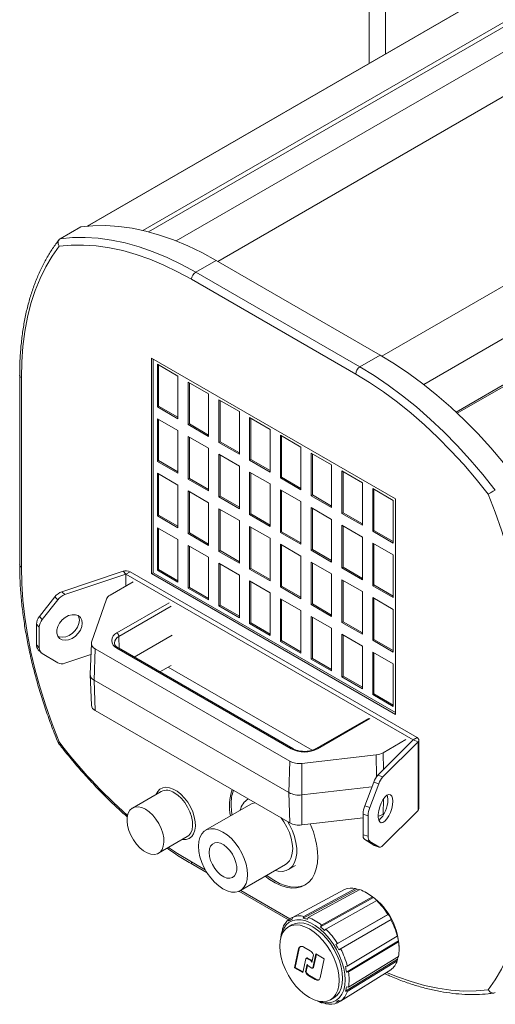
# Model space of a CAD drawing. Header units: millimetres. Extents: x -75 to 846, y -541 to 535.
# Tile 2 of 6: x 387 to 551, y -535 to -195. Entities that reach past the tile are written whole.
import ezdxf

# ---------------------------------------------------------------- set-up
doc = ezdxf.new("R2010")
doc.units = ezdxf.units.MM

msp = doc.modelspace()

# ---------------------------------------------------------------- linework, layer by layer
at = {"color": 7, "linetype": 'Continuous', "lineweight": 15}
for p, q in [((507.35, -210.14), (507.35, -48.28)), ((513.01, -206.88), (513.01, -51.54)), ((612.2, -149.61), (410.07, -266.3)), ((643.89, -154.14), (440.78, -271.39)), ((706.05, -217.04), (526.15, -320.9)), ((706.05, -233.02), (537.31, -330.43)), ((400.79, -270.65), (407.86, -266.57)), ((447.52, -282.19), (454.59, -278.11)), ((511.16, -310.77), (454.59, -278.11)), ((502.68, -317.3), (446.11, -284.64)), ((447.52, -282.19), (504.09, -314.85)), ((516.47, -360.37), (432.32, -311.79)), ((432.32, -311.79), (432.32, -386.1)), ((432.89, -385.77), (432.89, -312.12)), ((504.09, -314.85), (511.16, -310.77)), ((434.3, -313.92), (434.3, -328.61)), ((441.37, -318), (434.3, -313.92)), ((434.72, -314.16), (434.72, -328.37)), ((386.83, -317.72), (386.83, -383.04)), ((387.42, -318.53), (387.42, -383.86)), ((441.37, -332.7), (441.37, -318)), ((444.91, -320.04), (444.91, -334.74)), ((451.98, -324.12), (444.91, -320.04)), ((445.33, -320.28), (445.33, -334.49)), ((451.98, -338.82), (451.98, -324.12)), ((434.72, -328.37), (434.3, -328.61)), ((434.3, -328.61), (441.37, -332.7)), ((434.72, -328.37), (441.37, -332.21)), ((455.51, -326.16), (455.51, -340.86)), ((462.58, -330.24), (455.51, -326.16)), ((455.94, -326.41), (455.94, -340.62)), ((462.58, -344.94), (462.58, -330.24)), ((466.12, -332.29), (466.12, -346.98)), ((473.19, -336.37), (466.12, -332.29)), ((466.54, -332.53), (466.54, -346.74)), ((434.3, -332.7), (434.3, -347.39)), ((441.37, -336.78), (434.3, -332.7)), ((434.72, -332.94), (434.72, -347.15)), ((445.33, -334.49), (444.91, -334.74)), ((444.91, -334.74), (451.98, -338.82)), ((445.33, -334.49), (451.98, -338.33)), ((441.37, -351.48), (441.37, -336.78)), ((444.91, -338.82), (444.91, -353.52)), ((451.98, -342.9), (444.91, -338.82)), ((445.33, -339.06), (445.33, -353.27)), ((473.19, -351.07), (473.19, -336.37)), ((483.8, -342.49), (476.73, -338.41)), ((476.73, -338.41), (476.73, -353.11)), ((477.15, -338.65), (477.15, -352.86)), ((455.94, -340.62), (455.51, -340.86)), ((455.51, -340.86), (462.58, -344.94)), ((455.94, -340.62), (462.58, -344.45)), ((483.8, -357.19), (483.8, -342.49)), ((451.98, -357.6), (451.98, -342.9)), ((455.51, -344.94), (455.51, -359.64)), ((462.58, -349.02), (455.51, -344.94)), ((455.94, -345.19), (455.94, -359.4)), ((494.4, -348.61), (487.33, -344.53)), ((487.33, -344.53), (487.33, -359.23)), ((487.76, -344.78), (487.76, -358.98)), ((434.72, -347.15), (434.3, -347.39)), ((434.3, -347.39), (441.37, -351.48)), ((434.72, -347.15), (441.37, -350.99)), ((462.58, -363.72), (462.58, -349.02)), ((466.54, -346.74), (466.12, -346.98)), ((466.12, -346.98), (473.19, -351.07)), ((466.54, -346.74), (473.19, -350.58)), ((494.4, -363.31), (494.4, -348.61)), ((434.3, -351.48), (434.3, -366.17)), ((441.37, -355.56), (434.3, -351.48)), ((434.72, -351.72), (434.72, -365.93)), ((466.12, -351.07), (466.12, -365.76)), ((473.19, -355.15), (466.12, -351.07)), ((466.54, -351.31), (466.54, -365.52)), ((477.15, -352.86), (476.73, -353.11)), ((477.15, -352.86), (483.8, -356.7)), ((505.01, -354.74), (497.94, -350.65)), ((497.94, -350.65), (497.94, -365.35)), ((498.36, -350.9), (498.36, -365.11)), ((441.37, -370.26), (441.37, -355.56)), ((445.33, -353.27), (444.91, -353.52)), ((444.91, -353.52), (451.98, -357.6)), ((445.33, -353.27), (451.98, -357.11)), ((473.19, -369.85), (473.19, -355.15)), ((476.73, -353.11), (483.8, -357.19)), ((505.01, -369.43), (505.01, -354.74)), ((444.91, -357.6), (444.91, -372.3)), ((451.98, -361.68), (444.91, -357.6)), ((445.33, -357.85), (445.33, -372.05)), ((455.94, -359.4), (455.51, -359.64)), ((455.51, -359.64), (462.58, -363.72)), ((455.94, -359.4), (462.58, -363.23)), ((483.8, -361.27), (476.73, -357.19)), ((476.73, -357.19), (476.73, -371.89)), ((477.15, -357.43), (477.15, -371.64)), ((487.76, -358.98), (487.33, -359.23)), ((487.33, -359.23), (494.4, -363.31)), ((487.76, -358.98), (494.4, -362.82)), ((515.62, -360.86), (508.55, -356.78)), ((508.55, -356.78), (508.55, -371.48)), ((508.97, -357.02), (508.97, -371.23)), ((451.98, -376.38), (451.98, -361.68)), ((483.8, -375.97), (483.8, -361.27)), ((515.62, -375.56), (515.62, -360.86)), ((516.47, -434.67), (516.47, -360.37)), ((434.72, -365.93), (434.3, -366.17)), ((434.3, -366.17), (441.37, -370.26)), ((434.72, -365.93), (441.37, -369.77)), ((455.51, -363.72), (455.51, -378.42)), ((462.58, -367.81), (455.51, -363.72)), ((455.94, -363.97), (455.94, -378.18)), ((466.54, -365.52), (466.12, -365.76)), ((466.12, -365.76), (473.19, -369.85)), ((466.54, -365.52), (473.19, -369.36)), ((494.4, -367.39), (487.33, -363.31)), ((487.33, -363.31), (487.33, -378.01)), ((487.76, -363.56), (487.76, -377.76)), ((498.36, -365.11), (497.94, -365.35)), ((497.94, -365.35), (505.01, -369.43)), ((498.36, -365.11), (505.01, -368.94)), ((462.58, -382.5), (462.58, -367.81)), ((466.12, -369.85), (466.12, -384.54)), ((473.19, -373.93), (466.12, -369.85)), ((494.4, -382.09), (494.4, -367.39)), ((505.01, -373.52), (497.94, -369.44)), ((497.94, -369.44), (497.94, -384.13)), ((498.36, -369.68), (498.36, -383.89)), ((434.3, -370.26), (434.3, -384.96)), ((441.37, -374.34), (434.3, -370.26)), ((434.72, -370.5), (434.72, -384.71)), ((445.33, -372.05), (444.91, -372.3)), ((444.91, -372.3), (451.98, -376.38)), ((445.33, -372.05), (451.98, -375.89)), ((466.54, -370.09), (466.54, -384.3)), ((477.15, -371.64), (476.73, -371.89)), ((476.73, -371.89), (483.8, -375.97)), ((477.15, -371.64), (483.8, -375.48)), ((508.97, -371.23), (508.55, -371.48)), ((508.55, -371.48), (515.62, -375.56)), ((508.97, -371.23), (515.62, -375.07)), ((441.37, -389.04), (441.37, -374.34)), ((444.91, -376.38), (444.91, -391.08)), ((451.98, -380.46), (444.91, -376.38)), ((445.33, -376.63), (445.33, -390.83)), ((473.19, -388.63), (473.19, -373.93)), ((483.8, -380.05), (476.73, -375.97)), ((476.73, -375.97), (476.73, -390.67)), ((477.15, -376.21), (477.15, -390.42)), ((505.01, -388.21), (505.01, -373.52)), ((515.62, -379.64), (508.55, -375.56)), ((508.55, -375.56), (508.55, -390.26)), ((508.97, -375.8), (508.97, -390.01)), ((455.94, -378.18), (455.51, -378.42)), ((455.51, -378.42), (462.58, -382.5)), ((455.94, -378.18), (462.58, -382.01)), ((483.8, -394.75), (483.8, -380.05)), ((487.76, -377.76), (487.33, -378.01)), ((487.33, -378.01), (494.4, -382.09)), ((487.76, -377.76), (494.4, -381.6)), ((515.62, -394.34), (515.62, -379.64)), ((451.98, -395.16), (451.98, -380.46)), ((455.51, -382.5), (455.51, -397.2)), ((462.58, -386.59), (455.51, -382.5)), ((455.94, -382.75), (455.94, -396.96)), ((494.4, -386.17), (487.33, -382.09)), ((487.33, -382.09), (487.33, -396.79)), ((487.76, -382.34), (487.76, -396.55)), ((401.4, -392.33), (422.48, -385.3)), ((402.4, -393.33), (423.48, -386.3)), ((422.48, -385.3), (423.48, -386.3)), ((424.9, -385.49), (423.48, -386.3)), ((423.48, -390.35), (423.48, -386.3)), ((423.48, -386.3), (522.48, -443.45)), ((424.9, -385.49), (523.89, -442.64)), ((432.89, -385.77), (432.32, -386.1)), ((432.32, -386.1), (516.47, -434.67)), ((516.47, -434.02), (432.89, -385.77)), ((434.72, -384.71), (434.3, -384.96)), ((434.3, -384.96), (441.37, -389.04)), ((434.72, -384.71), (441.37, -388.55)), ((462.58, -401.28), (462.58, -386.59)), ((466.54, -384.3), (466.12, -384.54)), ((466.12, -384.54), (473.19, -388.63)), ((466.54, -384.3), (473.19, -388.14)), ((494.4, -400.87), (494.4, -386.17)), ((498.36, -383.89), (497.94, -384.13)), ((497.94, -384.13), (505.01, -388.21)), ((498.36, -383.89), (505.01, -387.73)), ((418.02, -393.5), (425.92, -388.94)), ((466.12, -388.63), (466.12, -403.32)), ((473.19, -392.71), (466.12, -388.63)), ((466.54, -388.87), (466.54, -403.08)), ((505.01, -392.3), (497.94, -388.22)), ((497.94, -388.22), (497.94, -402.91)), ((498.36, -388.46), (498.36, -402.67)), ((508.97, -390.01), (508.55, -390.26)), ((508.55, -390.26), (515.62, -394.34)), ((508.97, -390.01), (515.62, -393.85)), ((401.4, -392.33), (402.4, -393.33)), ((445.33, -390.83), (444.91, -391.08)), ((444.91, -391.08), (451.98, -395.16)), ((445.33, -390.83), (451.98, -394.67)), ((473.19, -407.41), (473.19, -392.71)), ((477.15, -390.42), (476.73, -390.67)), ((476.73, -390.67), (483.8, -394.75)), ((477.15, -390.42), (483.8, -394.26)), ((505.01, -407), (505.01, -392.3)), ((393.62, -400.91), (398.95, -394.1)), ((399.95, -395.1), (394.62, -401.91)), ((399.95, -395.1), (398.95, -394.1)), ((411.64, -409.7), (416.77, -394.85)), ((455.94, -396.96), (455.51, -397.2)), ((455.94, -396.96), (462.58, -400.79)), ((483.8, -398.83), (476.73, -394.75)), ((476.73, -394.75), (476.73, -409.45)), ((477.15, -394.99), (477.15, -409.2)), ((487.76, -396.55), (487.33, -396.79)), ((487.33, -396.79), (494.4, -400.87)), ((487.76, -396.55), (494.4, -400.38)), ((515.62, -398.42), (508.55, -394.34)), ((508.55, -394.34), (508.55, -409.04)), ((508.97, -394.58), (508.97, -408.79)), ((455.51, -397.2), (462.58, -401.28)), ((483.8, -413.53), (483.8, -398.83)), ((515.62, -413.12), (515.62, -398.42)), ((393.6, -404.56), (392.6, -403.56)), ((392.6, -410.65), (392.6, -403.56)), ((393.62, -400.91), (394.62, -401.91)), ((466.54, -403.08), (466.12, -403.32)), ((466.12, -403.32), (473.19, -407.41)), ((466.54, -403.08), (473.19, -406.92)), ((494.4, -404.95), (487.33, -400.87)), ((487.33, -400.87), (487.33, -415.57)), ((487.76, -401.12), (487.76, -415.33)), ((498.36, -402.67), (497.94, -402.91)), ((497.94, -402.91), (505.01, -407)), ((498.36, -402.67), (505.01, -406.51)), ((393.6, -411.65), (393.6, -404.56)), ((494.4, -419.65), (494.4, -404.95)), ((505.01, -411.08), (497.94, -407)), ((497.94, -407), (497.94, -421.69)), ((498.36, -407.24), (498.36, -421.45)), ((392.6, -410.65), (393.6, -411.65)), ((411.56, -410.14), (411.1, -420.75)), ((439.39, -407.33), (426.31, -414.88)), ((477.15, -409.2), (476.73, -409.45)), ((476.73, -409.45), (483.8, -413.53)), ((477.15, -409.2), (483.8, -413.04)), ((508.97, -408.79), (508.55, -409.04)), ((508.55, -409.04), (515.62, -413.12)), ((508.97, -408.79), (515.62, -412.63)), ((393.24, -412.32), (394.24, -413.32)), ((394.62, -413.62), (399.95, -416.87)), ((411.39, -414.01), (402.4, -417.01)), ((412.89, -412.06), (412.56, -422.86)), ((479.97, -450.79), (412.89, -412.06)), ((480.46, -446.48), (420.36, -411.78)), ((480.96, -446.43), (420.86, -411.73)), ((505.01, -425.78), (505.01, -411.08)), ((515.62, -417.2), (508.55, -413.12)), ((508.55, -413.12), (508.55, -427.82)), ((508.97, -413.36), (508.97, -427.57)), ((487.76, -415.33), (487.33, -415.57)), ((487.33, -415.57), (494.4, -419.65)), ((487.76, -415.33), (494.4, -419.16)), ((515.62, -431.9), (515.62, -417.2)), ((411.1, -420.89), (411.56, -431.5)), ((439.07, -417.76), (435.18, -420)), ((487.63, -447.01), (438.01, -418.37)), ((479.65, -461.59), (412.56, -422.86)), ((412.89, -433.29), (412.56, -422.86)), ((498.36, -421.45), (497.94, -421.69)), ((497.94, -421.69), (505.01, -425.78)), ((498.36, -421.45), (505.01, -425.29)), ((508.97, -427.57), (508.55, -427.82)), ((508.97, -427.57), (515.62, -431.41)), ((508.55, -427.82), (515.62, -431.9)), ((479.97, -472.02), (412.89, -433.29)), ((507.07, -436.02), (489.04, -446.43)), ((522.48, -443.45), (510.31, -455.62)), ((524.21, -444.03), (512.04, -456.2)), ((520.03, -443.27), (512.13, -447.83)), ((523.89, -442.64), (522.48, -443.45)), ((524.21, -444.03), (522.48, -443.45)), ((524.21, -467.71), (524.21, -444.03)), ((524.48, -467.13), (524.48, -443.45)), ((479.97, -450.79), (479.65, -461.59)), ((509.8, -448.55), (484.08, -451.51)), ((484.08, -451.51), (484.17, -462.38)), ((505.81, -466.1), (508.89, -457.99)), ((510.62, -458.57), (508.89, -457.99)), ((510.31, -455.62), (512.04, -456.2)), ((435.6, -461.18), (425.7, -466.9)), ((479.97, -472.02), (479.65, -461.59)), ((508.28, -459.61), (484.17, -462.38)), ((510.62, -458.57), (507.54, -466.68)), ((465.67, -463.76), (465.48, -463.87)), ((484.08, -472.74), (484.17, -462.38)), ((466.48, -465.6), (450.93, -474.58)), ((505.81, -466.1), (507.54, -466.68)), ((512.04, -479.88), (524.21, -467.71)), ((445.8, -468.64), (445.69, -468.7)), ((505.23, -470.31), (484.08, -472.74)), ((506.96, -469.57), (505.23, -468.99)), ((505.23, -468.99), (505.23, -476.09)), ((506.96, -469.57), (506.96, -476.66)), ((512.52, -468.83), (512.13, -469.06)), ((434.7, -482.49), (444.6, -476.77)), ((505.23, -476.09), (506.96, -476.66)), ((507.54, -478.39), (505.81, -477.81)), ((508.89, -479.76), (505.81, -477.81)), ((507.54, -478.39), (510.62, -480.34)), ((508.89, -479.76), (510.62, -480.34)), ((509.04, -479.83), (510.77, -480.41)), ((446.52, -486.43), (451.42, -489.26)), ((462.93, -495.37), (478.48, -486.39)), ((479.48, -488.12), (481.96, -486.69)), ((498.83, -494.98), (480.85, -504.6)), ((484.6, -504.89), (503.14, -494.89)), ((502.66, -494.64), (484.84, -504.25)), ((504.1, -495.02), (486.33, -504.65)), ((503.14, -494.89), (502.66, -494.64)), ((462.43, -495.61), (479.48, -505.45)), ((490.52, -507.85), (508.81, -497.73)), ((508.52, -497.57), (490.93, -507.3)), ((509.95, -498.84), (492.42, -508.63)), ((507.03, -496.46), (506.31, -496.05)), ((508.81, -497.73), (508.52, -497.57)), ((510.2, -498.96), (509.95, -498.84)), ((479.76, -505.23), (479.68, -505.85)), ((480.84, -504.66), (479.76, -505.23)), ((480.74, -505.21), (480.34, -505.43)), ((480.85, -504.6), (480.74, -505.23)), ((484.84, -504.25), (484.6, -504.89)), ((486.33, -504.65), (486.05, -505.28)), ((495.84, -513.95), (513.9, -503.57)), ((513.78, -503.61), (496.41, -513.58)), ((496.89, -515.79), (514.92, -505.33)), ((514.83, -505.42), (497.5, -515.47)), ((513.9, -503.57), (513.78, -503.61)), ((514.92, -505.33), (514.83, -505.42)), ((477.46, -508.51), (477.44, -509.02)), ((480.69, -507.18), (479.49, -507.87)), ((490.93, -507.3), (490.52, -507.85)), ((492.42, -508.63), (491.97, -509.14)), ((477.06, -510), (477.05, -510.47)), ((477.17, -509.94), (477.06, -510)), ((517.04, -511.12), (499.8, -521.4)), ((517.06, -510.85), (517.04, -511.12)), ((483.02, -515.43), (481.61, -521.96)), ((483.23, -515.31), (481.82, -521.84)), ((483.23, -515.31), (483.02, -515.43)), ((486.96, -516.11), (484.75, -514.83)), ((496.41, -513.58), (495.84, -513.95)), ((497.5, -515.47), (496.89, -515.79)), ((499.52, -523.44), (517.43, -512.66)), ((517.42, -512.99), (500.2, -523.36)), ((517.43, -512.66), (517.42, -512.99)), ((517.64, -515.67), (517.64, -514.83)), ((484.51, -523.63), (485.54, -518.87)), ((485.85, -518.6), (485.63, -518.72)), ((486.1, -518.63), (485.88, -518.75)), ((485.88, -518.75), (487.2, -519.51)), ((486.1, -518.63), (487.41, -519.38)), ((487.55, -520.12), (488.12, -517.47)), ((488.97, -517.22), (487.94, -521.98)), ((489.13, -517.32), (488.15, -521.86)), ((491.87, -518.9), (488.97, -517.22)), ((490.46, -525.42), (491.87, -518.9)), ((499.13, -530.04), (517.06, -518.99)), ((517.42, -518.1), (500.2, -528.67)), ((517.06, -518.99), (517.04, -519.53)), ((481.82, -521.84), (481.61, -521.96)), ((481.61, -521.96), (484.51, -523.63)), ((481.82, -521.84), (484.56, -523.41)), ((485.93, -520.74), (485.36, -523.39)), ((486.04, -521.09), (485.57, -523.26)), ((487.6, -522.11), (486.28, -521.35)), ((487.41, -519.38), (487.2, -519.51)), ((487.85, -522.13), (488.06, -522.01)), ((488.15, -521.86), (487.94, -521.98)), ((514.83, -522.68), (497.5, -533.44)), ((499.8, -521.4), (499.13, -521.54)), ((517.04, -519.53), (499.8, -530.16)), ((485.57, -523.26), (485.36, -523.39)), ((486.73, -524.62), (486.51, -524.75)), ((486.51, -524.75), (488.73, -526.03)), ((486.73, -524.62), (488.94, -525.9)), ((488.94, -525.9), (488.73, -526.03)), ((500.2, -523.36), (499.52, -523.44)), ((500.2, -528.67), (499.52, -528.6)), ((493.99, -532.98), (495.19, -532.29)), ((499.8, -530.16), (499.13, -530.04)), ((490.93, -534.02), (490.52, -533.79)), ((491.04, -533.96), (490.93, -534.02)), ((492.42, -534.42), (491.97, -534.18)), ((496.41, -534.07), (495.84, -533.83)), ((497.45, -533.42), (496.41, -534.07)), ((496.53, -533.47), (496.92, -533.23)), ((497.5, -533.44), (496.89, -533.22))]:
    msp.add_line(p, q, dxfattribs=at)
at = {"color": 8, "linetype": 'Continuous', "lineweight": 15}
for p, q in [((410.2, -266.29), (612.34, -149.59)), ((632.28, -150.63), (429.34, -267.79)), ((634.21, -151.08), (431.24, -268.26)), ((658.38, -161.12), (455.16, -278.44)), ((706.05, -198.92), (511.73, -311.09)), ((537.72, -330.81), (706.05, -233.64)), ((420.36, -406.54), (438.39, -396.13)), ((439.09, -397.33), (421.06, -407.74)), ((421.06, -407.74), (421.19, -411.93)), ((507.57, -436.07), (489.54, -446.48)), ((512.13, -447.83), (512.3, -453.63)), ((509.8, -448.55), (509.86, -456.15)), ((512.13, -469.06), (512.29, -463.77)), ((446.11, -485.51), (450.8, -488.22)), ((463.06, -495.29), (480.03, -505.09))]:
    msp.add_line(p, q, dxfattribs=at)
at = {"color": 7, "linetype": 'Continuous', "lineweight": 15, "flags": 128}
for points in [[(454.59, -278.11), (449.67, -275.43), (444.77, -273.07), (439.89, -271.04), (435.06, -269.36), (430.29, -268.01), (425.59, -267.02), (420.99, -266.38), (416.49, -266.09), (412.11, -266.15), (407.86, -266.57)], [(400.79, -270.65), (405.04, -270.23), (409.42, -270.17), (413.92, -270.46), (418.52, -271.1), (423.22, -272.1), (427.99, -273.44), (432.82, -275.13), (437.69, -277.15), (442.6, -279.51), (447.52, -282.19)], [(400.4, -273.24), (397.98, -276.66), (395.8, -280.35), (393.86, -284.32), (392.17, -288.54), (390.73, -293.01), (389.54, -297.71), (388.61, -302.63), (387.95, -307.75), (387.55, -313.06), (387.42, -318.53)], [(446.11, -284.64), (441.3, -282.02), (436.5, -279.71), (431.74, -277.73), (427.01, -276.07), (422.35, -274.75), (417.76, -273.76), (413.26, -273.12), (408.85, -272.82), (404.56, -272.86), (400.4, -273.24)], [(557.9, -353.18), (553.65, -347.86), (549.27, -342.74), (544.77, -337.83), (540.16, -333.16), (535.47, -328.73), (530.7, -324.57), (525.87, -320.68), (520.99, -317.07), (516.08, -313.77), (511.16, -310.77)], [(504.09, -314.85), (509.01, -317.85), (513.92, -321.16), (518.8, -324.76), (523.63, -328.65), (528.4, -332.82), (533.09, -337.24), (537.7, -341.91), (542.2, -346.82), (546.58, -351.94), (550.83, -357.27)], [(548.39, -358.68), (544.22, -353.48), (539.94, -348.49), (535.53, -343.71), (531.03, -339.15), (526.44, -334.83), (521.77, -330.77), (517.05, -326.98), (512.28, -323.46), (507.49, -320.23), (502.68, -317.3)], [(561.37, -418.95), (561.23, -413.32), (560.84, -407.55), (560.17, -401.67), (559.25, -395.68), (558.06, -389.61), (556.62, -383.47), (554.92, -377.29), (552.98, -371.09), (550.8, -364.88), (548.39, -358.68)], [(387.42, -383.86), (387.55, -389.49), (387.95, -395.26), (388.61, -401.14), (389.54, -407.13), (390.73, -413.2), (392.17, -419.34), (393.86, -425.52), (395.8, -431.72), (397.98, -437.93), (400.4, -444.13)], [(408.41, -403.17), (408.25, -402.1), (407.77, -401.22), (407.01, -400.59), (406.03, -400.26), (404.89, -400.26), (403.69, -400.58), (402.52, -401.21), (401.45, -402.08), (400.57, -403.15), (399.95, -404.33), (399.62, -405.53), (399.62, -406.66), (399.95, -407.65), (400.57, -408.41), (401.45, -408.89), (402.52, -409.05), (403.69, -408.89), (404.89, -408.42), (406.03, -407.66), (407.01, -406.68), (407.77, -405.54), (408.25, -404.34), (408.41, -403.17)], [(399.96, -407.67), (400.45, -407.89), (401.52, -408.05), (402.69, -407.89), (403.89, -407.42), (405.03, -406.66), (406.01, -405.68), (406.77, -404.54), (407.25, -403.34), (407.41, -402.17)], [(407.41, -402.17), (407.25, -401.1), (407.03, -400.6)], [(523.89, -442.64), (524.1, -442.78), (524.27, -442.94), (524.39, -443.12), (524.46, -443.3), (524.48, -443.49), (524.44, -443.68), (524.35, -443.86), (524.21, -444.03)], [(444.6, -476.77), (445.13, -476.38), (445.81, -475.51), (446.26, -474.38), (446.45, -473.02), (446.39, -471.5), (446.07, -469.87), (445.5, -468.21), (444.71, -466.58), (443.73, -465.04), (442.61, -463.67), (441.38, -462.52), (440.1, -461.63)], [(515.51, -464.57), (515.41, -463.54), (515.14, -462.78), (514.7, -462.33), (514.13, -462.25), (513.48, -462.52), (512.78, -463.14), (512.1, -464.05), (511.49, -465.19), (510.98, -466.47), (510.62, -467.8), (510.43, -469.08), (510.43, -470.21), (510.62, -471.12), (510.98, -471.72), (511.49, -471.99), (512.1, -471.9), (512.78, -471.45), (513.48, -470.68), (514.13, -469.64), (514.7, -468.42), (515.14, -467.1), (515.41, -465.79), (515.51, -464.57)], [(513.78, -463.99), (513.68, -462.96), (513.54, -462.48)], [(430.2, -467.34), (428.92, -466.75), (427.69, -466.49), (426.56, -466.56), (425.59, -466.97), (424.8, -467.69), (424.23, -468.69), (423.91, -469.95), (423.84, -471.39), (424.04, -472.98), (424.49, -474.63), (425.17, -476.28), (426.05, -477.87), (427.11, -479.33), (428.29, -480.6), (429.56, -481.63), (430.84, -482.37), (432.1, -482.8), (433.29, -482.9), (434.34, -482.66), (435.23, -482.1), (435.91, -481.23), (436.36, -480.09), (436.55, -478.73), (436.49, -477.21), (436.17, -475.58), (435.6, -473.92), (434.81, -472.29), (433.83, -470.76), (432.71, -469.39), (431.48, -468.23), (430.2, -467.34)], [(460.04, -469.32), (459.88, -468.11), (459.76, -465.79)], [(466.48, -465.6), (467.03, -465.34), (467.97, -465.09)], [(479.3, -471.63), (479.89, -472.69), (480.85, -474.72), (481.59, -476.77), (482.1, -478.81), (482.35, -480.77), (482.35, -482.61), (482.1, -484.28), (481.59, -485.73), (480.85, -486.94), (479.89, -487.85), (478.75, -488.46), (477.43, -488.75), (475.99, -488.71), (474.88, -488.47)], [(477, -470.31), (477.94, -471.64), (478.98, -473.45), (479.83, -475.34), (480.46, -477.25), (480.84, -479.12), (480.97, -480.89), (480.84, -482.52), (480.46, -483.95), (479.83, -485.14), (478.98, -486.05), (478.48, -486.39)], [(448.44, -480.08), (448.57, -478.45), (448.95, -477.02), (449.58, -475.83), (450.43, -474.93), (451.47, -474.32), (452.69, -474.04), (454.03, -474.09), (455.45, -474.48), (456.93, -475.18), (458.4, -476.18), (459.83, -477.44), (461.17, -478.94), (462.38, -480.62), (463.43, -482.43), (464.28, -484.32), (464.9, -486.23), (465.28, -488.1), (465.41, -489.87), (465.28, -491.5), (464.9, -492.93), (464.28, -494.12), (463.43, -495.03), (462.38, -495.63), (461.17, -495.91), (459.83, -495.86), (458.4, -495.48), (456.93, -494.77), (455.45, -493.78), (454.03, -492.51), (452.69, -491.01), (451.47, -489.33), (450.43, -487.52), (449.58, -485.63), (448.95, -483.72), (448.57, -481.85), (448.44, -480.08)], [(452.15, -482.22), (452.28, -481.02), (452.66, -480.04), (453.27, -479.32), (454.08, -478.91), (455.04, -478.82), (456.1, -479.07), (457.21, -479.63), (458.3, -480.49), (459.31, -481.58), (460.2, -482.86), (460.92, -484.25), (461.41, -485.68), (461.67, -487.07), (461.67, -488.35), (461.41, -489.45), (460.92, -490.31), (460.2, -490.88), (459.31, -491.13), (458.3, -491.05), (457.21, -490.64), (456.1, -489.93), (455.04, -488.95), (454.08, -487.75), (453.27, -486.41), (452.66, -484.99), (452.28, -483.57), (452.15, -482.22)], [(509.04, -479.83), (509.04, -479.83), (508.89, -479.76)], [(510.62, -480.34), (510.77, -480.41), (510.93, -480.44), (511.09, -480.44), (511.27, -480.4), (511.46, -480.32), (511.65, -480.21), (511.84, -480.06), (512.04, -479.88)], [(471.47, -490.44), (472.93, -491.53), (474.88, -492.72), (476.82, -493.62), (478.72, -494.22), (480.55, -494.5), (482.27, -494.46), (483.87, -494.09), (485.31, -493.41), (486.58, -492.43), (487.64, -491.16), (488.49, -489.62), (489.1, -487.84), (489.47, -485.84), (489.6, -483.67)], [(548.39, -529.57), (550.8, -526.15), (552.98, -522.46), (554.92, -518.49), (556.62, -514.27), (558.06, -509.8), (559.25, -505.1), (560.17, -500.18), (560.84, -495.06), (561.23, -489.75), (561.37, -484.28)], [(485.42, -493.34), (485.18, -493.46), (483.66, -493.99), (481.99, -494.19), (480.21, -494.07), (478.34, -493.64), (476.42, -492.88), (474.47, -491.83), (472.53, -490.5), (472.04, -490.11)], [(499.05, -526.14), (498.92, -524.16), (498.55, -522.08), (497.95, -519.94), (497.12, -517.81), (496.08, -515.71), (494.87, -513.7), (493.49, -511.83), (492, -510.14), (490.41, -508.66), (488.77, -507.42), (487.11, -506.46), (485.47, -505.8), (483.88, -505.45), (482.39, -505.42), (481.02, -505.71), (479.8, -506.31), (478.76, -507.21), (477.93, -508.39), (477.33, -509.83), (477.04, -510.99)], [(496.99, -526.35), (496.87, -524.42), (496.49, -522.4), (495.87, -520.33), (495.03, -518.26), (493.99, -516.24), (492.77, -514.33), (491.39, -512.56), (489.91, -511), (488.34, -509.66), (486.74, -508.59), (485.14, -507.81), (483.57, -507.34), (482.08, -507.19), (480.71, -507.37), (479.49, -507.87), (478.44, -508.68), (477.6, -509.78), (476.99, -511.14), (476.61, -512.73), (476.49, -514.51), (476.61, -516.43), (476.99, -518.46), (477.6, -520.53), (478.44, -522.6), (479.49, -524.61), (480.71, -526.53), (482.08, -528.29), (483.57, -529.86), (485.14, -531.2), (486.74, -532.27), (488.34, -533.05), (489.91, -533.52), (491.39, -533.66), (492.77, -533.48), (493.99, -532.98), (495.03, -532.17), (495.87, -531.08), (496.49, -529.71), (496.87, -528.13), (496.99, -526.35)], [(498.19, -525.65), (498.07, -523.73), (497.69, -521.7), (497.08, -519.63), (496.24, -517.56), (495.19, -515.55), (493.97, -513.63), (492.6, -511.87), (491.11, -510.3), (489.55, -508.96), (487.94, -507.89), (486.34, -507.11), (484.77, -506.64), (483.29, -506.5), (481.91, -506.68), (480.69, -507.18)], [(484.75, -514.83), (484.45, -514.68), (484.16, -514.6), (483.89, -514.59), (483.64, -514.64), (483.43, -514.75), (483.25, -514.92), (483.11, -515.15), (483.02, -515.43)], [(485.54, -518.87), (485.56, -518.81), (485.58, -518.77), (485.62, -518.73), (485.66, -518.71), (485.71, -518.7), (485.77, -518.7), (485.82, -518.72), (485.88, -518.75)], [(487.94, -521.98), (487.92, -522.04), (487.9, -522.09), (487.86, -522.12), (487.82, -522.14), (487.77, -522.15), (487.71, -522.15), (487.65, -522.13), (487.6, -522.11)], [(488.73, -526.03), (489.03, -526.17), (489.32, -526.25), (489.59, -526.27), (489.84, -526.22), (490.05, -526.1), (490.23, -525.93), (490.37, -525.7), (490.46, -525.42)], [(495.19, -532.29), (495.19, -532.29), (496.24, -531.48), (497.08, -530.38), (497.69, -529.02), (498.07, -527.43), (498.19, -525.65)], [(490.06, -533.55), (490.41, -533.66), (492, -534.01), (493.49, -534.05), (494.87, -533.76), (496.08, -533.16), (497.12, -532.26), (497.95, -531.07), (498.55, -529.64), (498.92, -527.98), (499.05, -526.14)]]:
    msp.add_lwpolyline(points, dxfattribs=at)
at = {"color": 8, "linetype": 'Continuous', "lineweight": 15, "flags": 128}
for points in [[(442.93, -477.74), (443.05, -477.75), (444.23, -477.73), (445.27, -477.39), (446.14, -476.73), (446.8, -475.79), (447.24, -474.59), (447.42, -473.18), (447.36, -471.61), (447.05, -469.94), (446.5, -468.23), (445.73, -466.54), (444.77, -464.93), (443.65, -463.46), (442.42, -462.17), (441.12, -461.13), (439.79, -460.37), (438.49, -459.9), (437.25, -459.76), (436.14, -459.95), (435.18, -460.45), (434.41, -461.25), (433.93, -462.15)], [(438.15, -480.49), (441.3, -482.58), (446.11, -485.51)], [(513.33, -523.56), (517.05, -525.08), (521.77, -526.74), (526.44, -528.06), (531.03, -529.05), (535.53, -529.69), (539.94, -529.99), (544.22, -529.95), (548.39, -529.57)]]:
    msp.add_lwpolyline(points, dxfattribs=at)
at = {"color": 7, "linetype": 'Continuous', "lineweight": 15}
for centre, radius, start, end in [((449.18, -284.78), 3.07, 122.6052, 177.3947), ((505.75, -317.44), 3.07, 122.6052, 177.3947), ((423.47, -388.28), 3.14, 62.9389, 108.3688), ((403.17, -397.36), 5.33, 109.433, 142.3641), ((404.17, -398.36), 5.33, 109.4332, 142.3642), ((419.21, -395.86), 2.65, 116.9513, 157.422), ((397.02, -403.73), 4.42, 140.3291, 177.7366), ((398.02, -404.73), 4.42, 140.3291, 177.7364), ((421.35, -409.16), 2.8, 110.7836, 249.2164), ((419.52, -407.84), 1.54, 3.8499, 57.305), ((394.93, -410.72), 2.33, 178.2233, 223.3727), ((413.64, -410.16), 2.05, 166.9623, 248.437), ((395.82, -411.75), 2.22, 177.3163, 237.1515), ((401.33, -414.28), 2.93, 241.9564, 291.4903), ((413.49, -420.66), 2.39, 182.2408, 247.1717), ((413.76, -431.25), 2.22, 186.4534, 246.7489), ((485, -437.72), 9.87, 242.6097, 297.3903), ((509.2, -442.49), 6.09, 275.6403, 298.6755), ((483.16, -444.67), 6.9, 242.5011, 277.6505), ((515.41, -460.27), 6.9, 137.6494, 160.7153), ((517.14, -460.85), 6.9, 137.6496, 160.7154), ((437.47, -465.28), 4.5, 54.205, 114.4846), ((477.11, -466.37), 17.93, 161.1279, 190.5345), ((475.18, -465.54), 15.43, 162.0614, 180.9468), ((483.16, -454.86), 7.59, 242.5005, 277.6506), ((468.47, -468.72), 5.68, 119.4527, 169.5349), ((504.18, -464.08), 9.6, 312.3476, 0.5401), ((513.69, -469.2), 8.47, 158.5182, 178.6058), ((515.42, -469.78), 8.47, 158.5182, 178.6056), ((523.67, -467.11), 0.806, 311.8402, 358.364), ((509.3, -463.94), 5.85, 280.9365, 298.902), ((483.16, -465.9), 6.9, 242.5011, 277.6505), ((460.37, -484.43), 29.24, 1.4848, 24.2826), ((507.24, -476.36), 2.03, 172.183, 225.3547), ((508.97, -476.94), 2.03, 172.1831, 225.3548), ((501.31, -501.03), 6.54, 78.0081, 112.2111), ((501.48, -503.84), 9.1, 74.0696, 79.4344), ((498.9, -509.13), 15.04, 50.2275, 69.7779), ((494.75, -515.8), 22.91, 2.4201, 57.5746), ((495.97, -513.61), 20.42, 45.8372, 51.0355), ((491.95, -517.23), 25.73, 31.9726, 45.6165), ((483.93, -510.61), 6.81, 127.8003, 161.9984), ((482.9, -510.2), 5.41, 113.5178, 126.4929), ((483.43, -510.9), 6.8, 78.0079, 112.2111), ((482.77, -514.63), 9.92, 70.6734, 79.3353), ((480.92, -519.33), 15.65, 50.2275, 69.7778), ((491.18, -517.87), 26.85, 27.8341, 32.1659), ((492.11, -517.51), 25.73, 14.3842, 28.0272), ((486.8, -512.31), 9.92, 160.6709, 169.3315), ((477.11, -524.43), 21.32, 45.837, 51.0356), ((473.69, -527.76), 26.78, 31.9726, 45.6165), ((489.61, -512.37), 12.77, 169.3174, 176.2406), ((497.25, -515.84), 20.43, 8.9658, 14.1636), ((484.33, -515.5), 1.11, 130.4568, 170.2577), ((472.11, -528.87), 28.03, 27.8341, 32.1658), ((473.86, -528.06), 26.78, 14.3841, 28.0273), ((502.6, -515.55), 15.04, 350.2264, 9.7736), ((485.95, -518.83), 0.252, 54.5065, 114.1837), ((485.34, -518.65), 3.02, 23.1353, 57.5614), ((508.5, -515.97), 9.08, 340.5635, 345.9448), ((486.7, -520.7), 0.768, 182.606, 237.394), ((486.78, -520.15), 0.768, 2.6062, 57.3938), ((487.03, -519.99), 0.719, 29.5644, 58.0703), ((487.95, -521.83), 0.208, 302.1508, 351.4212), ((478.45, -526.76), 21.32, 8.9658, 14.1637), ((510.82, -517.51), 6.54, 307.8002, 341.9983), ((488.13, -522.2), 3.02, 203.135, 237.5617), ((488.35, -522.08), 3.02, 203.135, 237.5617), ((489.69, -524.87), 1.28, 234.3527, 287.9673), ((484.77, -526.01), 15.65, 350.2264, 9.7736), ((489.77, -526.76), 9.92, 340.6709, 349.3311), ((493.33, -528.06), 6.81, 307.8002, 341.9985), ((495.15, -521.98), 12.77, 243.7539, 250.6871), ((493.8, -524.43), 9.92, 250.6734, 259.3354), ((493.84, -527.77), 6.8, 258.0079, 292.2111), ((493.68, -528.87), 5.41, 293.5179, 306.4931)]:
    msp.add_arc(centre, radius, start, end, dxfattribs=at)
at = {"color": 8, "linetype": 'Continuous', "lineweight": 15}
for centre, radius, start, end in [((387.83, -317.62), 1.01, 185.708, 245.6258), ((387.83, -382.94), 1.01, 185.6921, 245.6272), ((422.05, -410.11), 2.57, 112.4994, 178.3885), ((420.65, -412.17), 0.481, 64.2076, 127.1037), ((545.21, -332.79), 182.67, 217.5578, 228.43), ((480.75, -446.87), 0.482, 64.4522, 127.0925), ((489.25, -446.87), 0.482, 52.913, 115.5746), ((447.18, -485.58), 1.07, 176.3797, 232.3068)]:
    msp.add_arc(centre, radius, start, end, dxfattribs=at)
at = {"color": 7, "linetype": 'Continuous', "lineweight": 15}
for points, knots in [([(400.41, -270.99), (400.04, -271.46), (398.88, -272.96), (397.09, -275.67), (395.09, -279.18), (393.3, -282.92), (391.72, -286.87), (390.35, -291.04), (389.2, -295.4), (388.27, -299.94), (387.57, -304.65), (387.09, -309.53), (386.86, -313.9), (386.84, -316.67), (386.83, -317.72)], [0, 0, 0, 0, 0.041616, 0.131298, 0.221114, 0.311117, 0.40129, 0.491606, 0.582039, 0.672559, 0.763142, 0.853765, 0.944411, 1, 1, 1, 1]), ([(400.79, -270.65), (400.64, -270.76), (400.35, -270.97), (400.11, -271.51), (400.03, -272.13), (400.15, -272.73), (400.31, -273.09), (400.4, -273.24), (400.4, -273.24)], [0, 0, 0, 0, 0.20769, 0.4153, 0.625256, 0.840403, 0.995783, 1, 1, 1, 1]), ([(550.83, -357.27), (550.66, -357.36), (550.33, -357.55), (549.74, -357.89), (549.17, -358.22), (548.71, -358.49), (548.47, -358.62), (548.39, -358.67), (548.39, -358.68)], [0, 0, 0, 0, 0.20769, 0.4153, 0.625256, 0.840403, 0.995783, 1, 1, 1, 1]), ([(386.83, -383.04), (386.84, -383.95), (386.86, -386.59), (387.06, -391.06), (387.52, -396.45), (388.2, -401.94), (389.1, -407.51), (390.22, -413.14), (391.56, -418.82), (393.11, -424.53), (394.87, -430.27), (396.84, -436.01), (398.59, -440.7), (399.72, -443.47), (400.07, -444.32)], [0, 0, 0, 0, 0.048046, 0.139208, 0.230362, 0.321501, 0.412624, 0.503729, 0.594816, 0.685887, 0.776941, 0.867981, 0.959009, 1, 1, 1, 1]), ([(420.86, -411.73), (420.72, -411.65), (420.31, -411.4), (419.83, -410.94), (419.53, -410.44), (419.5, -410.16), (419.49, -410.04)], [0, 0, 0, 0, 0.155207, 0.45133, 0.74851, 1, 1, 1, 1]), ([(400.4, -444.13), (400.4, -444.14), (400.31, -444.18), (400.16, -444.27), (400.04, -444.34), (400.07, -444.32), (400.08, -444.32)], [0, 0, 0, 0, 0.010479, 0.396595, 0.931229, 1, 1, 1, 1]), ([(400.07, -444.33), (400.61, -445.03), (402.42, -447.35), (405.57, -451.18), (409.56, -455.76), (413.64, -460.16), (417.82, -464.35), (421.28, -467.65), (423.37, -469.47), (424.03, -470.04)], [0, 0, 0, 0, 0.073053, 0.242992, 0.412963, 0.582961, 0.752988, 0.923048, 1, 1, 1, 1]), ([(489.04, -446.43), (488.89, -446.51), (488.44, -446.76), (487.52, -447.08), (486.3, -447.33), (484.98, -447.41), (483.67, -447.32), (482.44, -447.07), (481.54, -446.74), (481.1, -446.51), (480.96, -446.43)], [0, 0, 0, 0, 0.073201, 0.214788, 0.357697, 0.501626, 0.645959, 0.789838, 0.932405, 1, 1, 1, 1]), ([(437.67, -480.77), (438.32, -481.23), (440.44, -482.72), (443.4, -484.59), (445.71, -485.95), (446.52, -486.43)], [0, 0, 0, 0, 0.219753, 0.723939, 1, 1, 1, 1]), ([(512.66, -523.98), (513.24, -524.25), (515.31, -525.21), (518.84, -526.58), (523.25, -528.09), (527.61, -529.29), (531.92, -530.22), (536.16, -530.85), (540.32, -531.19), (544.38, -531.23), (547.72, -531.04), (549.67, -530.78), (550.35, -530.69)], [0, 0, 0, 0, 0.043656, 0.156199, 0.26872, 0.381196, 0.4936, 0.605899, 0.718058, 0.830038, 0.941806, 1, 1, 1, 1]), ([(548.39, -529.57), (548.39, -529.57), (548.47, -529.72), (548.71, -530.04), (549.17, -530.44), (549.74, -530.69), (550.33, -530.74), (550.66, -530.6), (550.83, -530.53)], [0, 0, 0, 0, 0.004217, 0.159597, 0.374744, 0.5847, 0.79231, 1, 1, 1, 1])]:
    msp.add_open_spline(points, degree=3, knots=knots, dxfattribs=at)

doc.saveas('drawing.dxf')
